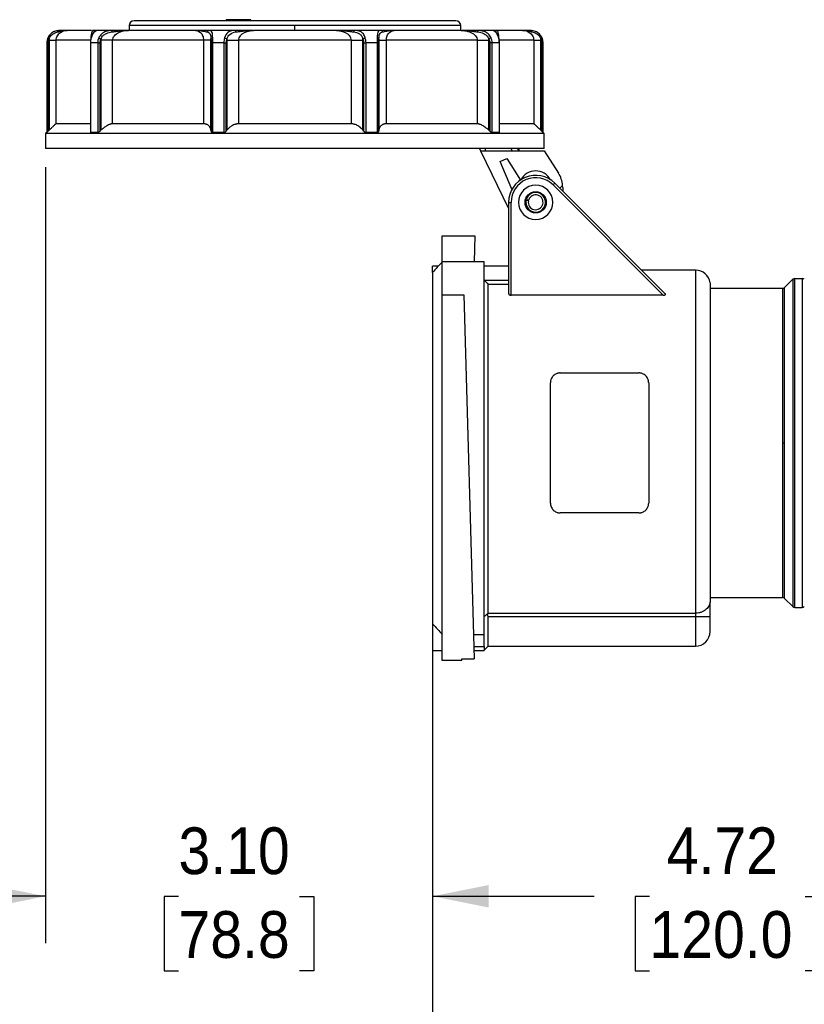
# Model space of a CAD drawing. Header units: inches. Extents: x 0 to 33, y 0 to 25.5.
# Tile 7 of 13: x 11.2 to 17.5, y 10.2 to 18.1. Entities that reach past the tile are written whole.
import ezdxf

# ---------------------------------------------------------------- set-up
doc = ezdxf.new("R2010")
doc.units = ezdxf.units.IN
doc.header["$LTSCALE"] = 3
doc.header["$MEASUREMENT"] = 0
doc.linetypes.add('SLD-Solid', pattern=[0])
doc.layers.add('DIMENSIONS', color=140, linetype='SLD-Solid', lineweight=25)
doc.styles.add('SLDTEXTSTYLE0', font='GOTHIC.TTF', dxfattribs={"width": 0.913})
doc.dimstyles.new('SLDDIMSTYLE2', dxfattribs={"dimtxt": 0.375, "dimasz": 0.45, "dimexe": 0, "dimexo": 0.0625, "dimgap": 0.09375, "dimtad": 0, "dimtih": 1, "dimtoh": 1, "dimrnd": 1e-09, "dimzin": 12, "dimdsep": 46, "dimtxsty": 'SLDTEXTSTYLE0', "dimsah": 1, "dimcen": 0.09, "dimadec": 0, "dimazin": 3, "dimtfac": 1, "dimtofl": 0, "dimtmove": 0, "dimatfit": 3, "dimfxl": 0, "dimfrac": 2, "dimtolj": 1, "dimtzin": 12, "dimarcsym": 0})
doc.dimstyles.new('SLDDIMSTYLE3', dxfattribs={"dimtxt": 0.375, "dimasz": 0.45, "dimexe": 0, "dimexo": 0.0625, "dimgap": 0.09375, "dimtad": 0, "dimtih": 1, "dimtoh": 1, "dimrnd": 1e-09, "dimzin": 4, "dimdsep": 46, "dimtxsty": 'SLDTEXTSTYLE0', "dimsah": 1, "dimcen": 0.09, "dimadec": 0, "dimazin": 1, "dimtfac": 1, "dimtmove": 0, "dimatfit": 0, "dimfxl": 0, "dimfrac": 2, "dimtolj": 1, "dimtzin": 12, "dimarcsym": 0})

# ---------------------------------------------------------------- blocks, each defined once
blk = doc.blocks.new('_D_3')
at = {"layer": 'DIMENSIONS'}
for p, q in [((11.415, 16.915), (11.415, 10.6927)), ((14.5154, 13.1026), (14.5154, 10.6927)), ((11.415, 11.0677), (10.515, 11.0677)), ((12.4803, 11.0649), (12.3661, 11.0649)), ((12.3661, 11.0649), (12.3661, 10.4696)), ((13.4501, 11.0649), (13.5644, 11.0649)), ((13.5644, 11.0649), (13.5644, 10.4696)), ((14.5154, 11.0677), (15.4154, 11.0677)), ((12.3661, 10.4696), (12.4803, 10.4696)), ((13.5644, 10.4696), (13.4501, 10.4696))]:
    blk.add_line(p, q, dxfattribs=at)
for points in [[(11.415, 11.0677), (10.965, 11.1577), (10.965, 10.9777)], [(14.5154, 11.0677), (14.9654, 10.9777), (14.9654, 11.1577)]]:
    blk.add_solid(points, dxfattribs=at)
at = {"layer": 'DIMENSIONS', "char_height": 0.375, "attachment_point": 1, "style": 'SLDTEXTSTYLE0'}
for s, insert in [('3.10', (12.4803, 11.6201)), ('78.8', (12.4803, 10.9486))]:
    blk.add_mtext(s, dxfattribs=dict(at, insert=insert))
blk = doc.blocks.new('_D_4')
at = {"layer": 'DIMENSIONS'}
for p, q in [((19.2398, 13.3815), (19.2398, 10.6927)), ((14.5154, 13.1026), (14.5154, 10.6927)), ((14.5154, 11.0677), (15.811, 11.0677)), ((16.2542, 11.0649), (16.1399, 11.0649)), ((16.1399, 11.0649), (16.1399, 10.4696)), ((17.501, 11.0649), (17.6153, 11.0649)), ((17.6153, 11.0649), (17.6153, 10.4696)), ((19.2398, 11.0677), (17.9442, 11.0677)), ((16.1399, 10.4696), (16.2542, 10.4696)), ((17.6153, 10.4696), (17.501, 10.4696))]:
    blk.add_line(p, q, dxfattribs=at)
for points in [[(14.5154, 11.0677), (14.9654, 10.9777), (14.9654, 11.1577)], [(19.2398, 11.0677), (18.7898, 11.1577), (18.7898, 10.9777)]]:
    blk.add_solid(points, dxfattribs=at)
at = {"layer": 'DIMENSIONS', "char_height": 0.375, "attachment_point": 1, "style": 'SLDTEXTSTYLE0'}
for s, insert in [('4.72', (16.3927, 11.6201)), ('120.0', (16.2542, 10.9486))]:
    blk.add_mtext(s, dxfattribs=dict(at, insert=insert))
blk = doc.blocks.new('_D_5')
at = {"layer": 'DIMENSIONS'}
for p, q in [((22.6532, 13.4462), (22.6532, 8.5668)), ((14.5154, 13.1026), (14.5154, 8.5668)), ((14.5154, 8.9418), (17.5177, 8.9418)), ((17.9609, 8.9389), (17.8466, 8.9389)), ((17.8466, 8.9389), (17.8466, 8.3436)), ((19.2077, 8.9389), (19.322, 8.9389)), ((19.322, 8.9389), (19.322, 8.3436)), ((22.6532, 8.9418), (19.6509, 8.9418)), ((17.8466, 8.3436), (17.9609, 8.3436)), ((19.322, 8.3436), (19.2077, 8.3436))]:
    blk.add_line(p, q, dxfattribs=at)
for points in [[(14.5154, 8.9418), (14.9654, 8.8518), (14.9654, 9.0318)], [(22.6532, 8.9418), (22.2032, 9.0318), (22.2032, 8.8518)]]:
    blk.add_solid(points, dxfattribs=at)
at = {"layer": 'DIMENSIONS', "char_height": 0.375, "attachment_point": 1, "style": 'SLDTEXTSTYLE0'}
for s, insert in [('8.14', (18.0994, 9.4941)), ('206.7', (17.9609, 8.8226))]:
    blk.add_mtext(s, dxfattribs=dict(at, insert=insert))

msp = doc.modelspace()

# ---------------------------------------------------------------- linework, layer by layer
for p, q in [((14.7024, 18.0887), (12.1237, 18.0887)), ((12.8619, 18.0965), (12.8619, 18.0887)), ((12.8624, 18.0965), (12.8619, 18.0965)), ((12.8624, 18.0887), (12.8624, 18.0965)), ((12.8921, 18.0965), (12.8624, 18.0965)), ((12.8921, 18.0887), (12.8921, 18.0965)), ((12.9455, 18.0965), (12.8921, 18.0965)), ((12.9455, 18.0887), (12.9455, 18.0965)), ((12.975, 18.0965), (12.9455, 18.0965)), ((13.0285, 18.0965), (12.975, 18.0965)), ((12.975, 18.0887), (12.975, 18.0965)), ((13.0285, 18.0887), (13.0285, 18.0965)), ((13.0582, 18.0965), (13.0285, 18.0965)), ((13.0582, 18.0887), (13.0582, 18.0965)), ((13.0587, 18.0965), (13.0582, 18.0965)), ((13.0587, 18.0887), (13.0587, 18.0965)), ((11.5265, 18.0099), (11.5233, 18.0099)), ((11.7838, 18.0099), (11.5887, 18.0099)), ((11.7958, 18.009), (11.8008, 18.0064)), ((11.9519, 18.0099), (11.8217, 18.0099)), ((12.6176, 18.0099), (12.0803, 18.0099)), ((12.0843, 18.0493), (12.0843, 18.0099)), ((13.413, 18.0493), (12.0843, 18.0493)), ((12.9354, 18.0099), (12.7248, 18.0099)), ((13.0593, 18.0089), (13.0607, 18.0094)), ((13.7451, 18.0099), (13.081, 18.0099)), ((13.413, 18.0099), (13.413, 18.0493)), ((14.7418, 18.0493), (13.413, 18.0493)), ((13.7451, 18.0099), (13.7502, 18.0099)), ((13.7654, 18.0094), (13.7674, 18.0086)), ((14.1013, 18.0099), (13.8907, 18.0099)), ((14.7458, 18.0099), (14.2085, 18.0099)), ((14.7418, 18.0099), (14.7418, 18.0493)), ((15.0043, 18.0099), (14.8742, 18.0099)), ((15.0252, 18.0064), (15.0303, 18.009)), ((15.2374, 18.0099), (15.0367, 18.0099)), ((15.3028, 18.0099), (15.2996, 18.0099)), ((11.443, 17.9312), (11.443, 17.21)), ((11.7776, 17.9312), (11.4995, 17.9312)), ((11.4995, 17.2619), (11.4995, 17.9312)), ((11.8029, 18), (11.8032, 17.9993)), ((11.8587, 17.9312), (11.8587, 17.21)), ((12.6803, 17.9312), (11.9524, 17.9312)), ((11.9524, 17.2619), (11.9524, 17.9312)), ((12.6803, 17.9312), (12.6803, 17.2619)), ((12.7404, 17.21), (12.7404, 17.9312)), ((12.8681, 17.9312), (12.8681, 17.21)), ((12.9631, 17.2619), (12.9631, 17.9312)), ((13.8629, 17.9312), (12.9631, 17.9312)), ((13.8629, 17.9312), (13.8629, 17.2619)), ((13.958, 17.21), (13.958, 17.9312)), ((14.0856, 17.9312), (14.0856, 17.21)), ((14.1458, 17.2619), (14.1458, 17.9312)), ((14.8737, 17.9312), (14.1458, 17.9312)), ((14.8737, 17.9312), (14.8737, 17.2619)), ((14.9674, 17.21), (14.9674, 17.9312)), ((15.0229, 17.9994), (15.0231, 18)), ((15.3266, 17.9312), (15.0485, 17.9312)), ((15.3266, 17.9312), (15.3266, 17.2619)), ((15.3831, 17.21), (15.3831, 17.9312)), ((11.4248, 17.9115), (11.4248, 17.193)), ((11.4254, 17.9115), (11.4248, 17.9115)), ((11.4254, 17.9115), (11.4254, 17.193)), ((11.4368, 17.2039), (11.4368, 17.9115)), ((11.774, 17.9115), (11.774, 17.1929)), ((11.8325, 17.9115), (11.7775, 17.9115)), ((11.7775, 17.193), (11.7775, 17.9115)), ((11.8325, 17.9115), (11.8325, 17.193)), ((11.8519, 17.2039), (11.8519, 17.9115)), ((12.7413, 17.9115), (12.7413, 17.2039)), ((12.8434, 17.9115), (12.7543, 17.9115)), ((12.7543, 17.193), (12.7543, 17.9115)), ((12.8434, 17.9115), (12.8434, 17.193)), ((12.8634, 17.2039), (12.8634, 17.9115)), ((13.9627, 17.9115), (13.9627, 17.2039)), ((14.0718, 17.9115), (13.9827, 17.9115)), ((13.9827, 17.193), (13.9827, 17.9115)), ((14.0718, 17.9115), (14.0718, 17.193)), ((14.0848, 17.2039), (14.0848, 17.9115)), ((14.9741, 17.9115), (14.9741, 17.2039)), ((15.0486, 17.9115), (14.9935, 17.9115)), ((14.9935, 17.193), (14.9935, 17.9115)), ((15.0486, 17.9115), (15.0486, 17.193)), ((15.0521, 17.1929), (15.0521, 17.9115)), ((15.3893, 17.9115), (15.3893, 17.2039)), ((15.4007, 17.193), (15.4007, 17.9115)), ((15.4012, 17.9115), (15.4007, 17.9115)), ((15.4012, 17.193), (15.4012, 17.9115)), ((11.774, 17.2619), (11.4995, 17.2619)), ((12.6803, 17.2619), (11.9524, 17.2619)), ((13.8629, 17.2619), (12.9631, 17.2619)), ((14.8737, 17.2619), (14.1458, 17.2619)), ((15.3266, 17.2619), (15.0521, 17.2619)), ((11.4248, 17.193), (11.415, 17.1831)), ((11.415, 17.1831), (11.415, 17.065)), ((13.413, 17.1831), (11.415, 17.1831)), ((11.4254, 17.193), (11.4248, 17.193)), ((11.8325, 17.193), (11.7775, 17.193)), ((12.8434, 17.193), (12.7543, 17.193)), ((15.4111, 17.1831), (13.413, 17.1831)), ((14.0718, 17.193), (13.9827, 17.193)), ((15.0486, 17.193), (14.9935, 17.193)), ((15.4012, 17.193), (15.4007, 17.193)), ((15.4111, 17.1831), (15.4012, 17.193)), ((15.4111, 17.065), (15.4111, 17.1831)), ((13.413, 17.065), (11.415, 17.065)), ((15.4111, 17.065), (13.413, 17.065)), ((14.8919, 17.065), (14.9014, 17.0453)), ((14.9411, 17.0453), (14.9411, 17.065)), ((15.1431, 17.065), (15.1541, 17.0453)), ((15.2103, 17.0453), (15.2103, 17.065)), ((14.9014, 17.0453), (15.4111, 17.0453)), ((14.9014, 17.0453), (15.1253, 16.583)), ((15.0574, 16.9602), (15.1118, 16.9833)), ((15.1118, 16.9833), (15.2197, 16.8105)), ((15.4111, 17.0453), (15.5249, 16.8662)), ((15.1525, 16.7363), (15.0574, 16.9602)), ((15.4953, 16.7851), (15.4814, 16.7712)), ((15.4814, 16.7712), (16.3647, 15.8878)), ((16.3808, 15.8996), (15.4953, 16.7851)), ((15.5347, 16.7457), (15.558, 16.7675)), ((15.5587, 16.7501), (15.5587, 16.7216)), ((15.2765, 16.6853), (15.2765, 16.6754)), ((15.2888, 16.6976), (15.2988, 16.6976)), ((15.3556, 16.7155), (15.3469, 16.7106)), ((15.3724, 16.711), (15.3774, 16.7024)), ((15.4212, 16.6622), (15.4126, 16.6671)), ((15.1253, 16.583), (15.1256, 16.5834)), ((15.1256, 16.5823), (15.1253, 16.583)), ((15.1256, 16.632), (15.1256, 15.8996)), ((15.1256, 16.632), (15.1453, 16.632)), ((15.1453, 15.8878), (15.1453, 16.632)), ((15.2586, 16.6186), (15.2636, 16.6272)), ((15.2631, 16.6018), (15.2717, 16.5968)), ((15.396, 16.6078), (15.396, 16.6094)), ((15.4079, 16.5786), (15.4079, 16.5885)), ((15.4258, 16.6453), (15.4208, 16.6367)), ((15.312, 16.5529), (15.307, 16.5615)), ((15.3288, 16.5484), (15.3374, 16.5534)), ((15.3956, 16.5663), (15.3856, 16.5663)), ((14.5941, 16.1549), (14.5941, 16.3638)), ((14.5941, 16.3638), (14.856, 16.3638)), ((14.856, 16.3638), (14.8495, 16.1549)), ((14.5617, 16.1201), (14.5154, 16.1201)), ((14.5154, 16.0703), (14.5154, 16.1201)), ((14.5941, 15.8898), (14.5941, 16.1549)), ((14.9288, 16.1549), (14.5941, 16.1549)), ((14.9288, 13.167), (14.9288, 16.1549)), ((15.1256, 16.1201), (14.9288, 16.1201)), ((14.5154, 16.0703), (14.5154, 13.2526)), ((16.6228, 16.0887), (16.1917, 16.0887)), ((16.6228, 16.0887), (16.6228, 13.3373)), ((14.9288, 16.0086), (15.1256, 16.0086)), ((14.9603, 13.3373), (14.9603, 15.9743)), ((15.1256, 15.9743), (14.9603, 15.9743)), ((16.7398, 15.9863), (16.7398, 13.4248)), ((17.3373, 15.9499), (17.4022, 16.0148)), ((17.3373, 14.7028), (17.3373, 15.9499)), ((17.4022, 16.0148), (17.4022, 13.3908)), ((17.4189, 16.0217), (17.4781, 16.0217)), ((17.4189, 13.3839), (17.4189, 16.0217)), ((17.4781, 16.0217), (17.4781, 13.3839)), ((14.5941, 12.9575), (14.5941, 15.8898)), ((14.5941, 15.8898), (14.7678, 15.8898)), ((14.7678, 15.8898), (14.8497, 12.9716)), ((16.3647, 15.8878), (15.1453, 15.8878)), ((16.7398, 15.943), (17.3206, 15.943)), ((17.3206, 15.943), (17.3206, 14.7028)), ((15.539, 15.2638), (16.1689, 15.2638)), ((15.4603, 14.2205), (15.4603, 15.1851)), ((16.2477, 15.1851), (16.2477, 14.2205)), ((17.3206, 14.7028), (17.3373, 14.7028)), ((17.3206, 14.7028), (17.3206, 13.4627)), ((17.3373, 13.4557), (17.3373, 14.7028)), ((16.1689, 14.1418), (15.539, 14.1418)), ((16.7398, 13.4627), (17.3206, 13.4627)), ((16.7398, 13.3091), (16.7398, 13.4248)), ((17.3373, 13.4557), (17.4022, 13.3908)), ((17.4189, 13.3839), (17.4781, 13.3839)), ((14.9588, 13.3358), (14.9603, 13.3373)), ((14.9603, 13.3373), (16.6217, 13.3373)), ((14.9603, 13.0729), (14.9603, 13.3091)), ((16.6217, 13.3091), (14.9603, 13.3091)), ((16.6217, 13.3373), (16.6217, 13.3091)), ((16.7398, 13.3091), (16.6217, 13.3091)), ((16.6217, 13.3091), (16.6217, 13.0729)), ((16.7398, 13.191), (16.7398, 13.3091)), ((14.5154, 13.2526), (14.5154, 13.0375)), ((14.8442, 13.167), (14.9288, 13.167)), ((14.9288, 13.0695), (14.9288, 13.167)), ((14.5154, 13.0375), (14.5941, 13.0375)), ((14.8469, 13.0695), (14.9288, 13.0695)), ((14.8478, 13.0375), (14.9288, 13.0375)), ((14.9288, 13.0414), (14.9603, 13.0729)), ((14.9288, 13.0695), (14.9288, 13.0375)), ((14.9603, 13.0729), (16.6217, 13.0729)), ((14.7516, 12.9575), (14.5941, 12.9575)), ((14.7516, 12.9716), (14.8497, 12.9716)), ((14.7516, 12.9575), (14.7516, 12.9716))]:
    msp.add_line(p, q)
msp.add_circle((15.3422, 16.632), 0.0846)
for centre, radius, start, end in [((12.1237, 18.0493), 0.0394, 90, 180), ((14.7024, 18.0493), 0.0394, 0, 90), ((11.5233, 17.9115), 0.0984, 90, 180), ((15.3028, 17.9115), 0.0984, 0, 90), ((15.3422, 16.632), 0.2165, 45, 180), ((15.3422, 16.632), 0.1969, 45, 180), ((15.3422, 16.7501), 0.1339, 28.35935, 151.64065), ((15.3422, 16.7501), 0.2165, 4.60648, 32.43958), ((15.3422, 16.632), 0.1378, 90, 270), ((15.3422, 16.632), 0.1378, 270, 90), ((15.3422, 16.7501), 0.2165, 0, 4.60648), ((15.3422, 16.632), 0.0787, 167.86598, 162.13402), ((15.3422, 16.632), 0.0591, 168.82255, 161.17745), ((16.6228, 15.9705), 0.1181, 7.66226, 90), ((17.3206, 15.9666), 0.0236, 270, 315), ((17.4189, 15.9981), 0.0236, 90, 135), ((17.4781, 15.9981), 0.0236, 45, 90), ((17.3206, 13.439), 0.0236, 45, 90), ((17.4189, 13.4075), 0.0236, 225, 270), ((17.4781, 13.4075), 0.0236, 270, 315), ((16.6217, 13.191), 0.1181, 270, 360)]:
    msp.add_arc(centre, radius, start, end)
for points, knots in [([(11.5265, 18.0099), (11.515, 18.0099), (11.4908, 18.0069), (11.4548, 17.9848), (11.439, 17.963), (11.4337, 17.9508)], [0, 0, 0, 0, 0.1244915, 0.2074858, 0.2904801, 0.2904801, 0.2904801, 0.2904801]), ([(11.4995, 17.9312), (11.4995, 17.9439), (11.5066, 17.9694), (11.5382, 18.0015), (11.5696, 18.0099), (11.5887, 18.0099)], [-0.7635199, -0.7635199, -0.7635199, -0.7635199, -0.5453713, -0.3272228, 0, 0, 0, 0]), ([(11.5117, 17.9979), (11.5173, 17.9991), (11.5279, 18.0015), (11.5535, 18.0075), (11.5733, 18.0099), (11.5885, 18.0099), (11.5886, 18.0099), (11.5887, 18.0099)], [-0.0017264, -0.0017264, -0.0017264, -0.0017264, 0.0725611, 0.1468486, 0.369711, 0.369711, 0.3714374, 0.3714374, 0.3714374, 0.3714374]), ([(11.5117, 17.9979), (11.5128, 18.001), (11.5167, 18.0073), (11.5229, 18.0099), (11.5265, 18.0099)], [0, 0, 0, 0, 0.428571, 1, 1, 1, 1]), ([(11.5862, 18.0099), (11.5774, 18.0099), (11.5611, 18.0099), (11.5374, 18.0099), (11.5265, 18.0099)], [0, 0, 0, 0, 0.539364, 1, 1, 1, 1]), ([(11.7939, 18.0099), (11.7918, 18.0088), (11.7881, 18.0069), (11.7837, 17.9932), (11.7807, 17.9778), (11.7789, 17.9633), (11.778, 17.9513), (11.7778, 17.9442), (11.7778, 17.9428)], [0, 0, 0, 0, 0.339714, 0.599842, 0.738599, 0.861722, 0.972605, 1, 1, 1, 1]), ([(11.808, 18.0043), (11.808, 18.0043), (11.8084, 18.0047), (11.8062, 18.0027), (11.8007, 17.997), (11.7913, 17.9837), (11.7831, 17.9656), (11.7798, 17.9536), (11.7781, 17.9475)], [0, 0, 0, 0, 0.006914, 0.134039, 0.343031, 0.642631, 0.817393, 1, 1, 1, 1]), ([(11.7824, 17.9508), (11.7855, 17.963), (11.7946, 17.9848), (11.8125, 18.007), (11.8202, 18.0099), (11.8217, 18.0099)], [-0.2906995, -0.2906995, -0.2906995, -0.2906995, -0.2076425, -0.1245855, 0, 0, 0, 0]), ([(11.8053, 18.004), (11.8061, 18.0063), (11.8079, 18.011), (11.7967, 18.0094), (11.7911, 18.0086)], [0, 0, 0, 0, 0.496989, 1, 1, 1, 1]), ([(11.8217, 18.0099), (11.8187, 18.0099), (11.8139, 18.0099), (11.8027, 18.0099), (11.7987, 18.0099)], [0, 0, 0, 0, 0.646598, 1, 1, 1, 1]), ([(11.8217, 18.0099), (11.8185, 18.0099), (11.8108, 18.008), (11.8053, 18.002), (11.8036, 17.9979)], [0, 0, 0, 0, 0.428571, 1, 1, 1, 1]), ([(11.9519, 18.0099), (11.9348, 18.0099), (11.9034, 18.0069), (11.863, 17.9848), (11.8466, 17.963), (11.841, 17.9508)], [0, 0, 0, 0, 0.1244915, 0.2074858, 0.2904801, 0.2904801, 0.2904801, 0.2904801]), ([(11.946, 17.9979), (11.9547, 17.9991), (11.972, 18.0015), (12.0163, 18.0075), (12.0525, 18.0099), (12.0799, 18.0099), (12.0801, 18.0099), (12.0803, 18.0099)], [-0.0017235, -0.0017235, -0.0017235, -0.0017235, 0.072565, 0.1468535, 0.3697189, 0.3697189, 0.3714424, 0.3714424, 0.3714424, 0.3714424]), ([(11.946, 17.9979), (11.9464, 18.001), (11.948, 18.0073), (11.9505, 18.0099), (11.9519, 18.0099)], [0, 0, 0, 0, 0.428571, 1, 1, 1, 1]), ([(12.0758, 18.0099), (12.0544, 18.0099), (12.015, 18.0099), (11.9717, 18.0099), (11.9519, 18.0099)], [0, 0, 0, 0, 0.5434016, 1, 1, 1, 1]), ([(11.9524, 17.9312), (11.9524, 17.9439), (11.9624, 17.9694), (12.0073, 18.0015), (12.0525, 18.0099), (12.0803, 18.0099)], [-3.8470052, -3.8470052, -3.8470052, -3.8470052, -3.6288551, -3.410705, -3.0834798, -3.0834798, -3.0834798, -3.0834798]), ([(12.6176, 18.0099), (12.6362, 18.0099), (12.6584, 17.9984), (12.6768, 17.9629), (12.6803, 17.9439), (12.6803, 17.9312)], [3.0834716, 3.0834716, 3.0834716, 3.0834716, 3.5197691, 3.6288434, 3.8469922, 3.8469922, 3.8469922, 3.8469922]), ([(12.6176, 18.0099), (12.6177, 18.0099), (12.6179, 18.0099), (12.6376, 18.0099), (12.6642, 18.0075), (12.6945, 18.0015), (12.7053, 17.9991), (12.7103, 17.9979)], [-0.3731661, -0.3731661, -0.3731661, -0.3731661, -0.3714428, -0.3714428, -0.1485771, -0.0742886, 0, 0, 0, 0]), ([(12.7248, 18.0099), (12.7101, 18.0099), (12.6923, 18.0099), (12.6555, 18.0099), (12.6364, 18.0099), (12.6176, 18.0099)], [0, 0, 0, 0, 0.5, 0.5, 1, 1, 1, 1]), ([(12.7539, 17.9508), (12.7536, 17.9691), (12.7511, 18.004), (12.7368, 18.0099), (12.7248, 18.0099)], [-0.2904801, -0.2904801, -0.2904801, -0.2904801, -0.1659886, 0, 0, 0, 0]), ([(12.9354, 18.0099), (12.9138, 18.0099), (12.8767, 18.004), (12.8542, 17.9691), (12.8488, 17.9508)], [0, 0, 0, 0, 0.1659884, 0.2904798, 0.2904798, 0.2904798, 0.2904798]), ([(12.9407, 17.9979), (12.9403, 18.001), (12.9389, 18.0073), (12.9367, 18.0099), (12.9354, 18.0099)], [0, 0, 0, 0, 0.428571, 1, 1, 1, 1]), ([(13.076, 18.0099), (13.0502, 18.0099), (13.0028, 18.0099), (12.9565, 18.0099), (12.9354, 18.0099)], [0, 0, 0, 0, 0.544359, 1, 1, 1, 1]), ([(12.9407, 17.9979), (12.9491, 17.9991), (12.9666, 18.0015), (13.0127, 18.0075), (13.0515, 18.0099), (13.0806, 18.0099), (13.0808, 18.0099), (13.081, 18.0099)], [-0.0015838, -0.0015838, -0.0015838, -0.0015838, 0.0727329, 0.1470497, 0.3699999, 0.3699999, 0.3715838, 0.3715838, 0.3715838, 0.3715838]), ([(12.9631, 17.9312), (12.9631, 17.9439), (12.9699, 17.9629), (13.0049, 17.9984), (13.0466, 18.0099), (13.081, 18.0099)], [2.319874, 2.319874, 2.319874, 2.319874, 2.538021, 2.6470944, 3.0833883, 3.0833883, 3.0833883, 3.0833883]), ([(13.7451, 18.0099), (13.7795, 18.0099), (13.8211, 17.9984), (13.8562, 17.9629), (13.8629, 17.9439), (13.8629, 17.9312)], [1.7285234, 1.7285234, 1.7285234, 1.7285234, 2.1648212, 2.2738956, 2.4920445, 2.4920445, 2.4920445, 2.4920445]), ([(13.7451, 18.0099), (13.7453, 18.0099), (13.7454, 18.0099), (13.7745, 18.0099), (13.8134, 18.0075), (13.8595, 18.0015), (13.8769, 17.9991), (13.8854, 17.9979)], [-0.3732872, -0.3732872, -0.3732872, -0.3732872, -0.3719389, -0.3719389, -0.1487756, -0.0743878, 0, 0, 0, 0]), ([(13.8907, 18.0099), (13.8638, 18.0099), (13.8173, 18.0099), (13.7701, 18.0099), (13.7502, 18.0099)], [0, 0, 0, 0, 0.580417, 1, 1, 1, 1]), ([(13.9772, 17.9508), (13.9737, 17.963), (13.9628, 17.9848), (13.9334, 18.0069), (13.9069, 18.0099), (13.8907, 18.0099)], [-0.2904788, -0.2904788, -0.2904788, -0.2904788, -0.2074848, -0.1244909, 0, 0, 0, 0]), ([(14.1013, 18.0099), (14.0923, 18.0099), (14.0807, 18.007), (14.0736, 17.9848), (14.0724, 17.963), (14.0722, 17.9508)], [0, 0, 0, 0, 0.1245855, 0.2076425, 0.2906996, 0.2906996, 0.2906996, 0.2906996]), ([(14.1158, 17.9979), (14.1148, 18.001), (14.1109, 18.0073), (14.1048, 18.0099), (14.1013, 18.0099)], [0, 0, 0, 0, 0.428571, 1, 1, 1, 1]), ([(14.2085, 18.0099), (14.1896, 18.0099), (14.1705, 18.0099), (14.1338, 18.0099), (14.116, 18.0099), (14.1013, 18.0099)], [0, 0, 0, 0, 0.5, 0.5, 1, 1, 1, 1]), ([(14.1158, 17.9979), (14.1208, 17.9991), (14.1316, 18.0015), (14.1619, 18.0075), (14.1885, 18.0099), (14.2082, 18.0099), (14.2084, 18.0099), (14.2085, 18.0099)], [-0.0017264, -0.0017264, -0.0017264, -0.0017264, 0.072561, 0.1468485, 0.3697109, 0.3697109, 0.3714374, 0.3714374, 0.3714374, 0.3714374]), ([(14.1458, 17.9312), (14.1458, 17.9375), (14.1474, 17.9568), (14.1632, 17.9962), (14.1898, 18.0099), (14.2085, 18.0099)], [-0.7635206, -0.7635206, -0.7635206, -0.7635206, -0.6544462, -0.4362975, 0, 0, 0, 0]), ([(14.7458, 18.0099), (14.7828, 18.0099), (14.8372, 17.9962), (14.8702, 17.9568), (14.8737, 17.9375), (14.8737, 17.9312)], [0, 0, 0, 0, 0.4363002, 0.6544503, 0.7635253, 0.7635253, 0.7635253, 0.7635253]), ([(14.7458, 18.0099), (14.746, 18.0099), (14.7462, 18.0099), (14.7735, 18.0099), (14.8098, 18.0075), (14.8541, 18.0015), (14.8714, 17.9991), (14.8801, 17.9979)], [-0.3731659, -0.3731659, -0.3731659, -0.3731659, -0.3714424, -0.3714424, -0.148577, -0.0742885, 0, 0, 0, 0]), ([(14.8742, 18.0099), (14.8492, 18.0099), (14.8062, 18.0099), (14.7668, 18.0099), (14.7503, 18.0099)], [0, 0, 0, 0, 0.581093, 1, 1, 1, 1]), ([(14.8742, 18.0099), (14.8753, 18.0099), (14.8777, 18.008), (14.8795, 18.002), (14.8801, 17.9979)], [0, 0, 0, 0, 0.428571, 1, 1, 1, 1]), ([(14.9851, 17.9508), (14.9795, 17.963), (14.963, 17.9848), (14.9225, 18.007), (14.8913, 18.0099), (14.8742, 18.0099)], [-0.2906995, -0.2906995, -0.2906995, -0.2906995, -0.2076425, -0.1245855, 0, 0, 0, 0]), ([(15.0043, 18.0099), (15.0059, 18.0099), (15.0137, 18.0069), (15.0315, 17.9848), (15.0405, 17.963), (15.0437, 17.9508)], [0, 0, 0, 0, 0.1244915, 0.2074858, 0.2904801, 0.2904801, 0.2904801, 0.2904801]), ([(15.0225, 17.9979), (15.0212, 18.001), (15.0164, 18.0073), (15.0087, 18.0099), (15.0043, 18.0099)], [0, 0, 0, 0, 0.428571, 1, 1, 1, 1]), ([(15.0234, 18.0099), (15.0194, 18.0099), (15.0097, 18.0099), (15.0063, 18.0099), (15.0043, 18.0099)], [0, 0, 0, 0, 0.413501, 1, 1, 1, 1]), ([(15.048, 17.9474), (15.0466, 17.9528), (15.0437, 17.9633), (15.0369, 17.9793), (15.0292, 17.992), (15.0234, 17.999), (15.0207, 18.0017), (15.0205, 18.0018), (15.0204, 18.0018)], [0, 0, 0, 0, 0.1729001, 0.33689, 0.6094125, 0.8044538, 0.9376441, 1, 1, 1, 1]), ([(15.035, 18.0086), (15.0288, 18.0098), (15.0206, 18.0113), (15.021, 18.0085), (15.0211, 18.0078)], [0, 0, 0, 0, 0.750455, 1, 1, 1, 1]), ([(15.0483, 17.9428), (15.0482, 17.9442), (15.0481, 17.9513), (15.0471, 17.9633), (15.0454, 17.9778), (15.0422, 17.9937), (15.0377, 18.0071), (15.0341, 18.0089), (15.0322, 18.0099)], [0, 0, 0, 0, 0.0275469, 0.1384953, 0.2617015, 0.4005576, 0.6763792, 1, 1, 1, 1]), ([(15.2374, 18.0099), (15.2565, 18.0099), (15.2879, 18.0015), (15.3195, 17.9694), (15.3266, 17.9439), (15.3266, 17.9312)], [0, 0, 0, 0, 0.3272269, 0.5453782, 0.7635295, 0.7635295, 0.7635295, 0.7635295]), ([(15.2374, 18.0099), (15.2375, 18.0099), (15.2376, 18.0099), (15.2528, 18.0099), (15.2726, 18.0075), (15.2982, 18.0015), (15.3088, 17.9991), (15.3144, 17.9979)], [-0.3731658, -0.3731658, -0.3731658, -0.3731658, -0.3714421, -0.3714421, -0.1485768, -0.0742884, 0, 0, 0, 0]), ([(15.2996, 18.0099), (15.2861, 18.0099), (15.2631, 18.0099), (15.2466, 18.0099), (15.2398, 18.0099)], [0, 0, 0, 0, 0.586222, 1, 1, 1, 1]), ([(15.3924, 17.9508), (15.387, 17.963), (15.3713, 17.9848), (15.3353, 18.0069), (15.3111, 18.0099), (15.2996, 18.0099)], [-0.2904801, -0.2904801, -0.2904801, -0.2904801, -0.2074858, -0.1244915, 0, 0, 0, 0]), ([(11.4337, 17.9508), (11.4334, 17.95), (11.4354, 17.9476), (11.4408, 17.9443), (11.4434, 17.9429)], [0, 0, 0, 0, 0.571429, 1, 1, 1, 1]), ([(11.443, 17.9312), (11.4565, 17.9312), (11.4845, 17.9312), (11.498, 17.9312), (11.4995, 17.9312)], [0, 0, 0, 0, 0.428571, 1, 1, 1, 1]), ([(11.4434, 17.9429), (11.4471, 17.9528), (11.4582, 17.9706), (11.4841, 17.9906), (11.5024, 17.996), (11.5117, 17.9979)], [0, 0, 0, 0, 0.0829943, 0.1659886, 0.2904801, 0.2904801, 0.2904801, 0.2904801]), ([(11.7781, 17.9475), (11.7769, 17.9417), (11.7746, 17.9301), (11.7742, 17.9177), (11.774, 17.9115)], [0, 0, 0, 0, 0.500147, 1, 1, 1, 1]), ([(11.7824, 17.9508), (11.7813, 17.9504), (11.7793, 17.9496), (11.778, 17.9483), (11.7781, 17.9476), (11.7781, 17.9475)], [0, 0, 0, 0, 0.491164, 0.981876, 1, 1, 1, 1]), ([(11.841, 17.9508), (11.8433, 17.95), (11.8492, 17.9476), (11.8563, 17.9443), (11.8591, 17.9429)], [0, 0, 0, 0, 0.571429, 1, 1, 1, 1]), ([(11.9524, 17.9312), (11.9411, 17.9312), (11.9263, 17.9312), (11.8936, 17.9312), (11.8757, 17.9312), (11.8587, 17.9312)], [0, 0, 0, 0, 0.5, 0.5, 1, 1, 1, 1]), ([(11.8591, 17.9429), (11.8631, 17.9528), (11.8754, 17.9706), (11.9063, 17.9906), (11.9315, 17.996), (11.946, 17.9979)], [0, 0, 0, 0, 0.0829943, 0.1659886, 0.2904801, 0.2904801, 0.2904801, 0.2904801]), ([(12.7404, 17.9312), (12.7383, 17.9312), (12.7316, 17.9312), (12.7106, 17.9312), (12.6963, 17.9312), (12.6803, 17.9312)], [0, 0, 0, 0, 0.5, 0.5, 1, 1, 1, 1]), ([(12.7103, 17.9979), (12.7215, 17.9954), (12.7358, 17.9866), (12.7396, 17.9577), (12.7404, 17.9429)], [-0.2904801, -0.2904801, -0.2904801, -0.2904801, -0.1244915, 0, 0, 0, 0]), ([(12.7404, 17.9429), (12.7409, 17.9448), (12.7442, 17.9481), (12.7508, 17.9502), (12.7539, 17.9508)], [0, 0, 0, 0, 0.571429, 1, 1, 1, 1]), ([(12.8488, 17.9508), (12.8528, 17.95), (12.8604, 17.9476), (12.8664, 17.9443), (12.8684, 17.9429)], [0, 0, 0, 0, 0.571429, 1, 1, 1, 1]), ([(12.8681, 17.9312), (12.8782, 17.9312), (12.9077, 17.9312), (12.9439, 17.9312), (12.9631, 17.9312)], [0, 0, 0, 0, 0.428571, 1, 1, 1, 1]), ([(12.8684, 17.9429), (12.8726, 17.9577), (12.8906, 17.9866), (12.9218, 17.9954), (12.9407, 17.9979)], [0, 0, 0, 0, 0.1244913, 0.2904798, 0.2904798, 0.2904798, 0.2904798]), ([(13.8629, 17.9312), (13.8822, 17.9312), (13.9184, 17.9312), (13.9479, 17.9312), (13.958, 17.9312)], [0, 0, 0, 0, 0.571429, 1, 1, 1, 1]), ([(13.8854, 17.9979), (13.8995, 17.996), (13.9221, 17.9906), (13.9462, 17.9706), (13.9549, 17.9528), (13.9577, 17.9429)], [-0.2904788, -0.2904788, -0.2904788, -0.2904788, -0.1659879, -0.0829939, 0, 0, 0, 0]), ([(13.9577, 17.9429), (13.9603, 17.9448), (13.9668, 17.9481), (13.9743, 17.9502), (13.9772, 17.9508)], [0, 0, 0, 0, 0.571429, 1, 1, 1, 1]), ([(14.0857, 17.9429), (14.0852, 17.9448), (14.0818, 17.9481), (14.0752, 17.9502), (14.0722, 17.9508)], [0, 0, 0, 0, 0.571429, 1, 1, 1, 1]), ([(14.0856, 17.9312), (14.0874, 17.9312), (14.0996, 17.9312), (14.1274, 17.9312), (14.1458, 17.9312)], [0, 0, 0, 0, 0.428571, 1, 1, 1, 1]), ([(14.0857, 17.9429), (14.0862, 17.9528), (14.088, 17.9706), (14.0962, 17.9907), (14.1074, 17.996), (14.1158, 17.9979)], [0, 0, 0, 0, 0.083057, 0.166114, 0.2906996, 0.2906996, 0.2906996, 0.2906996]), ([(14.8737, 17.9312), (14.8866, 17.9312), (14.9172, 17.9312), (14.9528, 17.9312), (14.9674, 17.9312)], [0, 0, 0, 0, 0.571429, 1, 1, 1, 1]), ([(14.8801, 17.9979), (14.8946, 17.996), (14.9197, 17.9907), (14.9507, 17.9706), (14.9629, 17.9528), (14.967, 17.9429)], [-0.2906995, -0.2906995, -0.2906995, -0.2906995, -0.166114, -0.083057, 0, 0, 0, 0]), ([(14.9851, 17.9508), (14.9833, 17.9502), (14.9779, 17.9481), (14.9708, 17.9448), (14.967, 17.9429)], [0, 0, 0, 0, 0.428571, 1, 1, 1, 1]), ([(15.0437, 17.9508), (15.0464, 17.95), (15.0484, 17.9482), (15.048, 17.9459), (15.0478, 17.9454)], [0, 0, 0, 0, 0.5714286, 0.75, 0.75, 0.75, 0.75]), ([(15.0521, 17.9115), (15.0519, 17.9177), (15.0515, 17.9301), (15.0492, 17.9417), (15.048, 17.9475)], [0, 0, 0, 0, 0.4998527, 1, 1, 1, 1]), ([(15.3144, 17.9979), (15.3237, 17.996), (15.342, 17.9906), (15.3679, 17.9706), (15.379, 17.9528), (15.3827, 17.9429)], [-0.2904801, -0.2904801, -0.2904801, -0.2904801, -0.1659886, -0.0829943, 0, 0, 0, 0]), ([(15.3266, 17.9312), (15.3281, 17.9312), (15.3416, 17.9312), (15.3696, 17.9312), (15.3831, 17.9312)], [0, 0, 0, 0, 0.571429, 1, 1, 1, 1]), ([(15.3827, 17.9429), (15.3862, 17.9448), (15.3912, 17.9481), (15.3926, 17.9502), (15.3924, 17.9508)], [0, 0, 0, 0, 0.571429, 1, 1, 1, 1]), ([(11.4254, 17.9115), (11.4255, 17.9115), (11.4274, 17.9115), (11.433, 17.9115), (11.4368, 17.9115)], [0, 0, 0, 0, 0.428571, 1, 1, 1, 1]), ([(11.7775, 17.9115), (11.7766, 17.9115), (11.7748, 17.9115), (11.7738, 17.9115), (11.7741, 17.9115), (11.7741, 17.9115)], [0, 0, 0, 0, 0.45936, 0.91872, 1, 1, 1, 1]), ([(11.8325, 17.9115), (11.8344, 17.9115), (11.8403, 17.9115), (11.8478, 17.9115), (11.8519, 17.9115)], [0, 0, 0, 0, 0.428571, 1, 1, 1, 1]), ([(12.7413, 17.9115), (12.7418, 17.9115), (12.745, 17.9115), (12.7513, 17.9115), (12.7543, 17.9115)], [0, 0, 0, 0, 0.571429, 1, 1, 1, 1]), ([(12.8434, 17.9115), (12.8463, 17.9115), (12.8538, 17.9115), (12.8606, 17.9115), (12.8634, 17.9115)], [0, 0, 0, 0, 0.428571, 1, 1, 1, 1]), ([(13.9627, 17.9115), (13.9655, 17.9115), (13.9722, 17.9115), (13.9797, 17.9115), (13.9827, 17.9115)], [0, 0, 0, 0, 0.571429, 1, 1, 1, 1]), ([(14.0848, 17.9115), (14.0844, 17.9115), (14.0829, 17.9115), (14.0783, 17.9115), (14.0752, 17.9115), (14.0718, 17.9115)], [0, 0, 0, 0, 0.5, 0.5, 1, 1, 1, 1]), ([(14.9935, 17.9115), (14.9913, 17.9115), (14.9883, 17.9115), (14.9815, 17.9115), (14.9777, 17.9115), (14.9741, 17.9115)], [0, 0, 0, 0, 0.5, 0.5, 1, 1, 1, 1]), ([(15.0486, 17.9115), (15.0495, 17.9115), (15.0513, 17.9115), (15.0522, 17.9115), (15.052, 17.9115), (15.052, 17.9115)], [0, 0, 0, 0, 0.45936, 0.91872, 1, 1, 1, 1]), ([(15.3893, 17.9115), (15.3931, 17.9115), (15.3987, 17.9115), (15.4006, 17.9115), (15.4007, 17.9115)], [0, 0, 0, 0, 0.571429, 1, 1, 1, 1]), ([(11.4995, 17.2619), (11.4994, 17.2619), (11.4991, 17.2618), (11.4983, 17.2614), (11.4974, 17.2608), (11.4962, 17.2599), (11.4948, 17.2588), (11.4921, 17.2566), (11.4874, 17.2525), (11.4801, 17.2458), (11.4719, 17.2381), (11.4632, 17.2297), (11.4535, 17.2203), (11.4465, 17.2135), (11.443, 17.21)], [0, 0, 0, 0, 0.040416, 0.080849, 0.121517, 0.162634, 0.204409, 0.247038, 0.36973, 0.500321, 0.618073, 0.739495, 0.8663, 1, 1, 1, 1]), ([(11.9524, 17.2619), (11.9513, 17.2619), (11.9492, 17.2618), (11.9458, 17.2614), (11.9423, 17.2608), (11.9386, 17.2599), (11.9347, 17.2588), (11.9281, 17.2566), (11.9184, 17.2525), (11.9061, 17.2458), (11.8939, 17.2381), (11.8822, 17.2297), (11.8703, 17.2203), (11.8626, 17.2135), (11.8587, 17.21)], [0, 0, 0, 0, 0.040416, 0.080849, 0.121517, 0.162634, 0.204409, 0.247038, 0.36973, 0.500321, 0.618073, 0.739495, 0.8663, 1, 1, 1, 1]), ([(12.7404, 17.21), (12.7402, 17.2117), (12.7396, 17.2153), (12.7383, 17.2203), (12.7368, 17.2251), (12.7348, 17.2297), (12.7326, 17.234), (12.73, 17.2381), (12.727, 17.2419), (12.7224, 17.2469), (12.7155, 17.2525), (12.7064, 17.2572), (12.6974, 17.26), (12.6891, 17.2616), (12.6833, 17.2618), (12.6803, 17.2619)], [0, 0, 0, 0, 0.067805, 0.133719, 0.19791, 0.26056, 0.321864, 0.382032, 0.441283, 0.499848, 0.630401, 0.753118, 0.83746, 0.919192, 1, 1, 1, 1]), ([(12.9631, 17.2619), (12.9616, 17.2619), (12.9584, 17.2618), (12.9537, 17.2614), (12.9489, 17.2608), (12.9441, 17.2599), (12.9393, 17.2588), (12.9314, 17.2566), (12.9204, 17.2525), (12.9077, 17.2458), (12.8962, 17.2381), (12.8859, 17.2297), (12.8764, 17.2203), (12.8709, 17.2135), (12.8681, 17.21)], [0, 0, 0, 0, 0.040416, 0.080849, 0.121517, 0.162634, 0.204409, 0.247038, 0.36973, 0.500321, 0.618073, 0.739495, 0.8663, 1, 1, 1, 1]), ([(13.958, 17.21), (13.9566, 17.2117), (13.9539, 17.2153), (13.9494, 17.2203), (13.9447, 17.2251), (13.9399, 17.2297), (13.9349, 17.234), (13.9296, 17.2381), (13.9242, 17.2419), (13.9163, 17.2469), (13.9057, 17.2525), (13.8932, 17.2572), (13.8821, 17.26), (13.8724, 17.2616), (13.8661, 17.2618), (13.8629, 17.2619)], [0, 0, 0, 0, 0.067805, 0.133719, 0.19791, 0.26056, 0.321864, 0.382032, 0.441283, 0.499848, 0.630401, 0.753118, 0.83746, 0.919192, 1, 1, 1, 1]), ([(14.1458, 17.2619), (14.1443, 17.2619), (14.1413, 17.2618), (14.1371, 17.2614), (14.1329, 17.2608), (14.1288, 17.2599), (14.1248, 17.2588), (14.1186, 17.2566), (14.1105, 17.2525), (14.1024, 17.2458), (14.0959, 17.2381), (14.091, 17.2297), (14.0874, 17.2203), (14.0863, 17.2135), (14.0856, 17.21)], [0, 0, 0, 0, 0.040416, 0.080849, 0.121517, 0.162634, 0.204409, 0.247038, 0.36973, 0.500321, 0.618073, 0.739495, 0.8663, 1, 1, 1, 1]), ([(14.9674, 17.21), (14.9654, 17.2117), (14.9615, 17.2153), (14.9556, 17.2203), (14.9496, 17.2251), (14.9437, 17.2297), (14.9379, 17.234), (14.932, 17.2381), (14.9262, 17.2419), (14.918, 17.2469), (14.9076, 17.2525), (14.8966, 17.2572), (14.8875, 17.26), (14.8802, 17.2616), (14.8759, 17.2618), (14.8737, 17.2619)], [0, 0, 0, 0, 0.0678054, 0.1337191, 0.1979097, 0.2605595, 0.3218641, 0.3820317, 0.4412827, 0.4998476, 0.6304011, 0.7531183, 0.8374602, 0.9191925, 1, 1, 1, 1]), ([(15.3831, 17.21), (15.3813, 17.2117), (15.3777, 17.2153), (15.3725, 17.2203), (15.3676, 17.2251), (15.3629, 17.2297), (15.3584, 17.234), (15.3542, 17.2381), (15.3502, 17.2419), (15.3448, 17.2469), (15.3387, 17.2525), (15.3333, 17.2572), (15.3298, 17.26), (15.3276, 17.2616), (15.3269, 17.2618), (15.3266, 17.2619)], [0, 0, 0, 0, 0.067805, 0.133719, 0.19791, 0.26056, 0.321864, 0.382032, 0.441283, 0.499848, 0.630401, 0.753118, 0.83746, 0.919192, 1, 1, 1, 1]), ([(11.4254, 17.193), (11.4254, 17.193), (11.4255, 17.1931), (11.4259, 17.1934), (11.4266, 17.194), (11.4275, 17.1948), (11.4291, 17.1964), (11.4321, 17.1993), (11.4351, 17.2023), (11.4368, 17.2039)], [0, 0, 0, 0, 0.086077, 0.174034, 0.26482, 0.359303, 0.458253, 0.704582, 1, 1, 1, 1]), ([(11.7741, 17.1961), (11.7742, 17.1953), (11.7745, 17.194), (11.7759, 17.1931), (11.777, 17.193), (11.7775, 17.193)], [0, 0, 0, 0, 0.493518, 0.751116, 1, 1, 1, 1]), ([(11.8325, 17.193), (11.833, 17.193), (11.8339, 17.1931), (11.8355, 17.1934), (11.8373, 17.194), (11.8392, 17.1948), (11.8422, 17.1964), (11.8466, 17.1993), (11.8501, 17.2023), (11.8519, 17.2039)], [0, 0, 0, 0, 0.086077, 0.174034, 0.26482, 0.359303, 0.458253, 0.704582, 1, 1, 1, 1]), ([(12.7413, 17.2039), (12.7414, 17.2031), (12.7417, 17.2016), (12.7425, 17.1996), (12.7436, 17.1978), (12.7446, 17.1967), (12.746, 17.1954), (12.7479, 17.1942), (12.7509, 17.1932), (12.7532, 17.193), (12.7543, 17.193)], [0, 0, 0, 0, 0.141821, 0.272583, 0.392598, 0.502271, 0.542681, 0.704773, 0.855878, 1, 1, 1, 1]), ([(12.8434, 17.193), (12.844, 17.193), (12.8454, 17.1931), (12.8476, 17.1934), (12.8498, 17.194), (12.852, 17.1948), (12.8553, 17.1964), (12.8595, 17.1993), (12.862, 17.2023), (12.8634, 17.2039)], [0, 0, 0, 0, 0.086077, 0.174034, 0.26482, 0.359303, 0.458253, 0.704582, 1, 1, 1, 1]), ([(13.9627, 17.2039), (13.9633, 17.2031), (13.9645, 17.2016), (13.9666, 17.1996), (13.9688, 17.1978), (13.9706, 17.1967), (13.9728, 17.1954), (13.9754, 17.1942), (13.9792, 17.1932), (13.9816, 17.193), (13.9827, 17.193)], [0, 0, 0, 0, 0.141821, 0.272583, 0.392598, 0.502271, 0.542681, 0.704773, 0.855878, 1, 1, 1, 1]), ([(14.0718, 17.193), (14.0725, 17.193), (14.0738, 17.1931), (14.0757, 17.1934), (14.0775, 17.194), (14.0792, 17.1948), (14.0814, 17.1964), (14.0837, 17.1993), (14.0844, 17.2023), (14.0848, 17.2039)], [0, 0, 0, 0, 0.086077, 0.174034, 0.26482, 0.359303, 0.458253, 0.704582, 1, 1, 1, 1]), ([(14.9741, 17.2039), (14.975, 17.2031), (14.9767, 17.2016), (14.9793, 17.1996), (14.9817, 17.1978), (14.9836, 17.1967), (14.9857, 17.1954), (14.9882, 17.1942), (14.9912, 17.1932), (14.9928, 17.193), (14.9935, 17.193)], [0, 0, 0, 0, 0.1418206, 0.2725826, 0.392598, 0.5022707, 0.5426812, 0.7047728, 0.8558777, 1, 1, 1, 1]), ([(15.0486, 17.193), (15.0491, 17.193), (15.0502, 17.1931), (15.0516, 17.194), (15.0518, 17.1953), (15.052, 17.1961)], [0, 0, 0, 0, 0.250603, 0.509981, 1, 1, 1, 1]), ([(15.3893, 17.2039), (15.3901, 17.2031), (15.3916, 17.2016), (15.3937, 17.1996), (15.3955, 17.1978), (15.3967, 17.1967), (15.398, 17.1954), (15.3992, 17.1942), (15.4004, 17.1932), (15.4006, 17.193), (15.4007, 17.193)], [0, 0, 0, 0, 0.141821, 0.272583, 0.392598, 0.502271, 0.542681, 0.704773, 0.855878, 1, 1, 1, 1]), ([(15.2074, 17.0453), (15.2059, 17.0477), (15.2029, 17.053), (15.1987, 17.06), (15.1961, 17.0644), (15.1958, 17.065)], [0, 0, 0, 0, 0.424532, 0.92381, 1, 1, 1, 1]), ([(15.1256, 15.8996), (15.1257, 15.8991), (15.1257, 15.8982), (15.1261, 15.8971), (15.1265, 15.8961), (15.1272, 15.8949), (15.1286, 15.8933), (15.1303, 15.892), (15.1325, 15.8907), (15.1354, 15.8893), (15.1402, 15.8881), (15.1437, 15.8879), (15.1453, 15.8878)], [0, 0, 0, 0, 0.082519, 0.15187, 0.208051, 0.251058, 0.3852, 0.503232, 0.524207, 0.694186, 0.851832, 1, 1, 1, 1]), ([(16.3647, 15.8878), (16.3659, 15.8879), (16.3681, 15.8879), (16.3713, 15.8882), (16.3742, 15.8887), (16.3766, 15.8893), (16.3787, 15.8901), (16.3801, 15.8908), (16.3822, 15.8922), (16.384, 15.8954), (16.3819, 15.8981), (16.3808, 15.8996)], [0, 0, 0, 0, 0.100501, 0.192928, 0.277859, 0.356038, 0.42842, 0.496202, 0.520276, 0.736915, 1, 1, 1, 1]), ([(15.539, 15.2638), (15.5373, 15.2638), (15.5339, 15.2638), (15.5288, 15.2632), (15.5236, 15.2624), (15.5185, 15.2612), (15.5135, 15.2597), (15.5056, 15.2566), (15.4949, 15.2509), (15.4833, 15.2414), (15.4733, 15.2294), (15.4667, 15.2172), (15.4627, 15.2054), (15.4607, 15.1954), (15.4604, 15.1885), (15.4603, 15.1851)], [0, 0, 0, 0, 0.039862, 0.08003, 0.120535, 0.161411, 0.202688, 0.244397, 0.361854, 0.489131, 0.605806, 0.744311, 0.829412, 0.914641, 1, 1, 1, 1]), ([(16.2477, 15.1851), (16.2477, 15.1868), (16.2476, 15.1901), (16.2471, 15.1951), (16.2463, 15.2001), (16.2452, 15.205), (16.2438, 15.2098), (16.2409, 15.2177), (16.2354, 15.2282), (16.2287, 15.2366), (16.2212, 15.2442), (16.2131, 15.2509), (16.2009, 15.2575), (16.1896, 15.2613), (16.1793, 15.2635), (16.1724, 15.2637), (16.1689, 15.2638)], [0, 0, 0, 0, 0.041709, 0.083435, 0.125178, 0.166938, 0.208714, 0.250508, 0.377226, 0.501501, 0.511025, 0.63798, 0.755475, 0.838449, 0.919872, 1, 1, 1, 1]), ([(15.4603, 14.2205), (15.4603, 14.2189), (15.4604, 14.2155), (15.4609, 14.2105), (15.4617, 14.2056), (15.4628, 14.2007), (15.4642, 14.1958), (15.4671, 14.1879), (15.4726, 14.1774), (15.4792, 14.169), (15.4867, 14.1614), (15.4949, 14.1547), (15.5071, 14.1482), (15.5184, 14.1443), (15.5287, 14.1422), (15.5356, 14.1419), (15.539, 14.1418)], [0, 0, 0, 0, 0.041709, 0.083435, 0.125178, 0.166938, 0.208714, 0.250508, 0.377226, 0.501501, 0.511025, 0.63798, 0.755475, 0.838449, 0.919872, 1, 1, 1, 1]), ([(16.1689, 14.1418), (16.1707, 14.1418), (16.1741, 14.1419), (16.1792, 14.1424), (16.1844, 14.1433), (16.1895, 14.1445), (16.1945, 14.146), (16.2024, 14.149), (16.2131, 14.1547), (16.2247, 14.1643), (16.2347, 14.1763), (16.2413, 14.1885), (16.2452, 14.2002), (16.2473, 14.2103), (16.2476, 14.2171), (16.2477, 14.2205)], [0, 0, 0, 0, 0.03994, 0.080173, 0.120734, 0.161654, 0.202965, 0.244698, 0.362167, 0.489132, 0.606066, 0.74459, 0.829599, 0.914735, 1, 1, 1, 1]), ([(16.7398, 13.4248), (16.7398, 13.4252), (16.7396, 13.4237), (16.7387, 13.4197), (16.7382, 13.4172), (16.7361, 13.4097), (16.7341, 13.4044), (16.729, 13.3939), (16.7259, 13.3887), (16.7186, 13.3787), (16.7143, 13.3739), (16.7045, 13.3648), (16.6988, 13.3604), (16.6865, 13.3527), (16.6797, 13.3493), (16.6648, 13.3435), (16.6569, 13.3412), (16.6402, 13.3381), (16.6315, 13.3373), (16.6228, 13.3373)], [0, 0, 0, 0, 0.0625, 0.0625, 0.125, 0.125, 0.25, 0.25, 0.375, 0.375, 0.5, 0.5, 0.625, 0.625, 0.75, 0.75, 0.875, 0.875, 1, 1, 1, 1]), ([(14.9288, 13.311), (14.9335, 13.3149), (14.9381, 13.3187), (14.9482, 13.327), (14.9535, 13.3314), (14.9588, 13.3358)], [1.828628, 1.828628, 1.828628, 1.828628, 2.363717, 2.363717, 2.988728, 2.988728, 2.988728, 2.988728])]:
    msp.add_open_spline(points, degree=3, knots=knots)
for points in [[(12.7103, 17.9979), (12.7127, 18.005), (12.7186, 18.0099), (12.7248, 18.0099)], [(13.8854, 17.9979), (13.8863, 18.005), (13.8885, 18.0099), (13.8907, 18.0099)], [(15.3144, 17.9979), (15.3119, 18.005), (15.3058, 18.0099), (15.2996, 18.0099)], [(11.4337, 17.9508), (11.4283, 17.9386), (11.4254, 17.925), (11.4254, 17.9115)], [(11.4368, 17.9115), (11.4368, 17.9223), (11.4391, 17.9332), (11.4434, 17.9429)], [(11.4434, 17.9429), (11.4431, 17.939), (11.443, 17.9351), (11.443, 17.9312)], [(11.7775, 17.9115), (11.7775, 17.925), (11.7792, 17.9386), (11.7824, 17.9508)], [(11.841, 17.9508), (11.8355, 17.9386), (11.8325, 17.925), (11.8325, 17.9115)], [(11.8519, 17.9115), (11.8519, 17.9223), (11.8545, 17.9332), (11.8591, 17.9429)], [(11.8591, 17.9429), (11.8588, 17.939), (11.8587, 17.9351), (11.8587, 17.9312)], [(12.7404, 17.9429), (12.741, 17.9332), (12.7413, 17.9223), (12.7413, 17.9115)], [(12.7404, 17.9312), (12.7404, 17.9351), (12.7404, 17.939), (12.7404, 17.9429)], [(12.7543, 17.9115), (12.7543, 17.925), (12.7542, 17.9386), (12.7539, 17.9508)], [(12.8488, 17.9508), (12.8453, 17.9386), (12.8434, 17.925), (12.8434, 17.9115)], [(12.8634, 17.9115), (12.8634, 17.9223), (12.8651, 17.9332), (12.8684, 17.9429)], [(12.8684, 17.9429), (12.8682, 17.939), (12.8681, 17.9351), (12.8681, 17.9312)], [(13.9577, 17.9429), (13.9609, 17.9332), (13.9627, 17.9223), (13.9627, 17.9115)], [(13.958, 17.9312), (13.958, 17.9351), (13.9579, 17.939), (13.9577, 17.9429)], [(13.9827, 17.9115), (13.9827, 17.925), (13.9808, 17.9386), (13.9772, 17.9508)], [(14.0722, 17.9508), (14.0719, 17.9386), (14.0718, 17.925), (14.0718, 17.9115)], [(14.0848, 17.9115), (14.0848, 17.9223), (14.0851, 17.9332), (14.0857, 17.9429)], [(14.0857, 17.9429), (14.0857, 17.939), (14.0856, 17.9351), (14.0856, 17.9312)], [(14.9674, 17.9312), (14.9674, 17.9351), (14.9673, 17.939), (14.967, 17.9429)], [(14.967, 17.9429), (14.9716, 17.9332), (14.9741, 17.9223), (14.9741, 17.9115)], [(14.9935, 17.9115), (14.9935, 17.925), (14.9906, 17.9386), (14.9851, 17.9508)], [(15.0437, 17.9508), (15.0469, 17.9386), (15.0486, 17.925), (15.0486, 17.9115)], [(15.3831, 17.9312), (15.3831, 17.9351), (15.383, 17.939), (15.3827, 17.9429)], [(15.3827, 17.9429), (15.387, 17.9332), (15.3893, 17.9223), (15.3893, 17.9115)], [(15.4007, 17.9115), (15.4007, 17.925), (15.3978, 17.9386), (15.3924, 17.9508)], [(11.443, 17.21), (11.4409, 17.2079), (11.4388, 17.2059), (11.4368, 17.2039)], [(11.8587, 17.21), (11.8564, 17.2079), (11.8542, 17.2059), (11.8519, 17.2039)], [(12.7413, 17.2039), (12.741, 17.2059), (12.7407, 17.2079), (12.7404, 17.21)], [(12.8681, 17.21), (12.8665, 17.2079), (12.865, 17.2059), (12.8634, 17.2039)], [(13.9627, 17.2039), (13.9611, 17.2059), (13.9596, 17.2079), (13.958, 17.21)], [(14.0856, 17.21), (14.0854, 17.2079), (14.0851, 17.2059), (14.0848, 17.2039)], [(14.9741, 17.2039), (14.9719, 17.2059), (14.9696, 17.2079), (14.9674, 17.21)], [(15.3893, 17.2039), (15.3872, 17.2059), (15.3852, 17.2079), (15.3831, 17.21)], [(15.2842, 16.6434), (15.2787, 16.6449), (15.2725, 16.6465), (15.2652, 16.6485)], [(15.2672, 16.6561), (15.2746, 16.6542), (15.2808, 16.6525), (15.2863, 16.651)], [(14.5941, 16.1549), (14.5666, 16.1254), (14.5404, 16.0973), (14.5154, 16.0703)], [(14.9288, 16.0086), (14.9395, 15.9969), (14.95, 15.9855), (14.9603, 15.9743)], [(14.9603, 13.3091), (14.9603, 13.318), (14.9598, 13.3268), (14.9588, 13.3358)], [(16.6228, 13.3373), (16.6224, 13.3373), (16.6221, 13.3373), (16.6217, 13.3373)], [(14.5154, 13.2526), (14.5431, 13.2233), (14.5694, 13.1947), (14.5941, 13.167)]]:
    msp.add_open_spline(points, degree=3)

# ---------------------------------------------------------------- dimensions: what is measured, and where the dimension line sits
at = {"layer": 'DIMENSIONS'}
for base, p1, p2, dimstyle, picture, middle in [((14.5154, 11.0677), (11.415, 17.065), (14.5154, 13.2526), 'SLDDIMSTYLE3', '_D_3', (12.9652, 11.0677)), ((22.6532, 8.9418), (14.5154, 13.2526), (22.6532, 13.5962), 'SLDDIMSTYLE2', '_D_5', (18.5843, 8.9418)), ((19.2398, 11.0677), (14.5154, 13.2526), (19.2398, 13.5315), 'SLDDIMSTYLE2', '_D_4', (16.8776, 11.0677))]:
    dim = msp.add_linear_dim(base=base, p1=p1, p2=p2, dimstyle=dimstyle, dxfattribs=at)
    dim.commit()
    dim.dimension.update_dxf_attribs({"geometry": picture, "text_midpoint": middle, "dimtype": 160})

doc.saveas('drawing.dxf')
